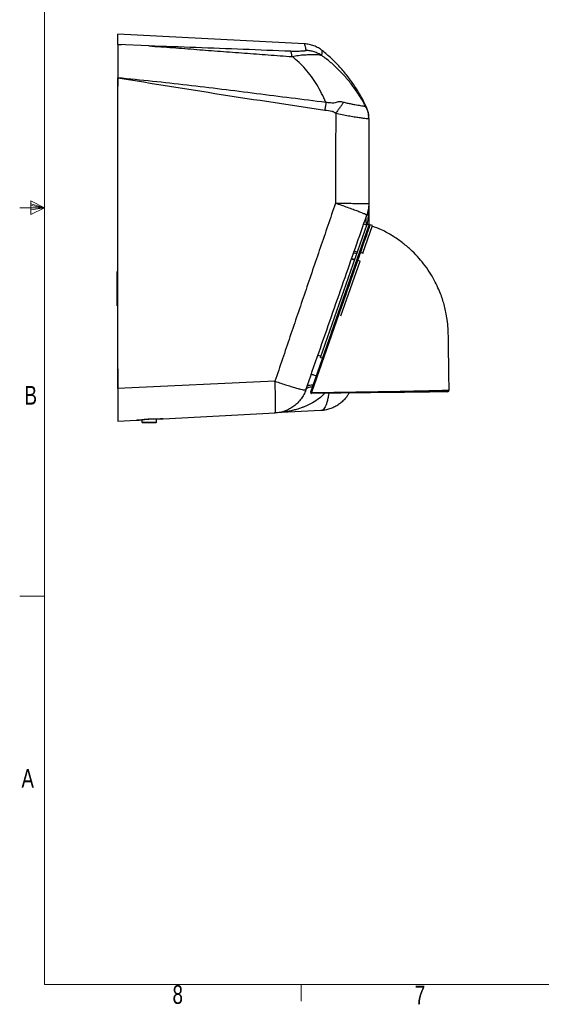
# Model space of a CAD drawing. Header units: millimetres. Extents: x 5 to 273, y 7 to 200.
# Tile 1 of 10: x 5 to 72, y 7 to 133. Entities that reach past the tile are written whole.
import ezdxf

# ---------------------------------------------------------------- set-up
doc = ezdxf.new("R2010")
doc.units = ezdxf.units.MM
doc.styles.add('SLDTEXTSTYLE0', font='TXT', dxfattribs={"width": 0.75})

msp = doc.modelspace()

# ---------------------------------------------------------------- linework, layer by layer
at = {"color": 7, "linetype": 'Continuous', "lineweight": 18}
for p, q in [((8.3801, 196.675), (8.3801, 9.9587)), ((8.3801, 109.0187), (6.6232, 109.9161)), ((6.6232, 109.9161), (6.6232, 108.2059)), ((6.6232, 109.5389), (8.3801, 109.0187)), ((6.6232, 109.3267), (8.3801, 109.0187)), ((8.3801, 109.0187), (5.2051, 109.0187)), ((6.6232, 108.2059), (8.3801, 109.0187)), ((6.6232, 108.7844), (8.3801, 109.0187)), ((6.6232, 108.7844), (8.3801, 109.0187)), ((8.3801, 59.4887), (5.2051, 59.4887)), ((270.0001, 9.9587), (8.3801, 9.9587)), ((41.0826, 9.9587), (41.0826, 7.8048))]:
    msp.add_line(p, q, dxfattribs=at)
at = {"color": 7, "linetype": 'Continuous', "lineweight": 25}
for p, q in [((41.505, 129.968), (17.7182, 131.2146)), ((21.6827, 129.6947), (17.7182, 129.8641)), ((18.1921, 129.8443), (17.7182, 129.7861)), ((17.7183, 127.4145), (17.7268, 126.8317)), ((49.36, 121.9179), (49.271, 121.9761)), ((49.6814, 120.4453), (49.7141, 120.6108)), ((49.6906, 120.644), (49.6981, 120.5915)), ((49.6981, 120.5915), (49.6906, 120.644)), ((49.7114, 120.6465), (49.7114, 120.6988)), ((49.6857, 120.4453), (49.7182, 120.4516)), ((49.7182, 109.5598), (49.7182, 106.887)), ((43.5855, 89.9626), (49.5153, 106.9578)), ((44.988, 93.1321), (49.7797, 106.8656)), ((48.6848, 103.3634), (49.9095, 106.8733)), ((49.4659, 106.8162), (49.0694, 106.9546)), ((49.7797, 106.8656), (49.5153, 106.9578)), ((50.1927, 106.7744), (49.9095, 106.8733)), ((48.9681, 103.2645), (50.1927, 106.7744)), ((48.1879, 103.1532), (47.7913, 103.2915)), ((47.8767, 103.5363), (48.2733, 103.3979)), ((48.665, 103.3065), (48.6848, 103.3634)), ((48.6848, 103.3634), (48.9681, 103.2645)), ((48.9681, 103.2645), (48.9531, 103.2215)), ((45.943, 95.505), (48.3256, 102.3339)), ((46.1723, 95.2516), (48.6089, 102.235)), ((47.9092, 102.3545), (47.5126, 102.4929)), ((47.5408, 102.5735), (47.9373, 102.4351)), ((48.3256, 102.3339), (48.3299, 102.346)), ((48.6089, 102.235), (48.3256, 102.3339)), ((48.6117, 102.2431), (48.6089, 102.235)), ((17.7182, 100.9317), (17.6182, 100.9317)), ((17.6182, 96.5317), (17.6182, 100.9315)), ((17.6182, 96.5317), (17.7182, 96.5317)), ((42.3426, 85.5504), (46.1671, 96.5117)), ((46.261, 96.4556), (42.4365, 85.4943)), ((43.8499, 89.8704), (44.9602, 93.0526)), ((43.2384, 90.2426), (43.635, 90.1042)), ((43.5855, 89.9626), (43.8499, 89.8704)), ((17.7182, 88.4946), (17.7373, 85.2143)), ((37.7583, 86.9154), (17.7182, 85.9834)), ((53.7149, 85.4913), (42.4114, 85.3402)), ((42.4365, 85.4943), (53.7112, 85.6449)), ((43.6076, 83.1711), (37.7676, 82.865)), ((17.7182, 81.8143), (20.1124, 81.9397)), ((20.7782, 82.0052), (20.7782, 81.7117)), ((22.6582, 81.7117), (22.6582, 82.1164)), ((23.4879, 82.1166), (37.7675, 82.865)), ((22.5582, 81.6117), (20.8782, 81.6117))]:
    msp.add_line(p, q, dxfattribs=at)
at = {"color": 8, "linetype": 'Continuous', "lineweight": 25}
for p, q in [((17.8322, 129.806), (17.8322, 129.8877)), ((20.7782, 81.7117), (22.6582, 81.7117))]:
    msp.add_line(p, q, dxfattribs=at)
at = {"color": 7, "linetype": 'Continuous', "lineweight": 25, "flags": 128}
msp.add_lwpolyline([(18.1553, 129.8433), (18.1537, 129.8458), (18.1507, 129.8504)], dxfattribs=at)
at = {"color": 7, "linetype": 'Continuous', "lineweight": 25}
for centre, radius, start, end in [((49.8412, 106.7381), 0.1, 71.028347, 160.765653), ((46.2816, 96.5966), 0.1425, 216.568903, 261.697951), ((42.4101, 85.4402), 0.1, 160.765612, 270.765612), ((42.4571, 85.6353), 0.1425, 216.568903, 261.697951), ((57.7072, 85.6656), 3.9961, 180.295913, 182.499691), ((59.7644, 85.7721), 0.2, 270.739872, 1.731752), ((20.8782, 81.7117), 0.1, 180, 270), ((22.5582, 81.7117), 0.1, 270, 0)]:
    msp.add_arc(centre, radius, start, end, dxfattribs=at)
for points, knots in [([(17.7182, 129.8641), (17.7182, 130.0877), (17.7182, 130.5351), (17.7182, 130.9524), (17.7182, 131.1892), (17.7182, 131.193), (17.7182, 131.1946)], [0, 0, 0, 0, 0.26905742, 0.53837835, 0.80743586, 1, 1, 1, 1]), ([(17.7182, 129.8641), (17.7182, 129.8516), (17.7182, 129.8267), (17.7182, 129.6326), (17.7182, 129.3255), (17.7182, 128.9074), (17.7182, 128.3887), (17.7182, 127.787), (17.7182, 127.1168), (17.7182, 126.3921), (17.7182, 125.8858), (17.7182, 125.6285)], [0, 0, 0, 0, 0.11066307, 0.22132993, 0.3319989, 0.44267651, 0.55346729, 0.66426645, 0.77497998, 0.88569797, 1, 1, 1, 1]), ([(21.6827, 129.6947), (22.698, 129.6243), (24.7287, 129.4833), (27.7761, 129.2473), (30.8205, 129.015), (33.8635, 128.7857), (36.9053, 128.5607), (38.9327, 128.4146), (39.9464, 128.3416)], [0, 0, 0, 0, 0.16665007, 0.33332492, 0.49999085, 0.66666152, 0.83333064, 1, 1, 1, 1]), ([(39.7633, 129.0128), (37.7478, 129.0931), (33.7178, 129.2538), (27.6866, 129.485), (23.6818, 129.6249), (21.6827, 129.6947)], [0, 0, 0, 0, 0.33383712, 0.66747441, 1, 1, 1, 1]), ([(43.8165, 129.0792), (43.6477, 129.204), (43.3078, 129.4553), (42.7296, 129.7233), (42.1201, 129.9095), (41.6994, 129.949), (41.4903, 129.9687)], [0, 0, 0, 0, 0.24842445, 0.49999586, 0.75156938, 1, 1, 1, 1]), ([(41.7366, 129.1249), (41.7276, 129.1131), (41.7094, 129.0895), (41.5761, 129.0603), (41.3888, 129.0358), (41.1467, 129.0168), (40.857, 129.004), (40.5267, 128.998), (40.1605, 128.9992), (39.8958, 129.0082), (39.7633, 129.0128)], [0, 0, 0, 0, 0.12487853, 0.24988137, 0.37492791, 0.49999331, 0.62504788, 0.7500735, 0.87497019, 1, 1, 1, 1]), ([(39.9464, 128.3415), (40.2208, 128.3987), (40.7697, 128.5132), (41.552, 128.5718), (42.204, 128.6015), (42.7127, 128.6157), (43.1061, 128.6116), (43.4358, 128.5898), (43.6354, 128.5125), (43.7351, 128.4738)], [0, 0, 0, 0, 0.16662424, 0.33330632, 0.49993615, 0.62495678, 0.74997914, 0.87501366, 1, 1, 1, 1]), ([(44.2558, 122.4745), (44.0783, 122.8696), (43.721, 123.6654), (43.0973, 124.7734), (42.409, 125.8131), (41.6518, 126.7619), (40.8372, 127.6203), (40.2431, 128.1014), (39.9464, 128.3416)], [0, 0, 0, 0, 0.16302606, 0.32835867, 0.49542266, 0.66354948, 0.83200462, 1, 1, 1, 1]), ([(43.7351, 128.4738), (43.5833, 128.5654), (43.2789, 128.7491), (42.7805, 128.9434), (42.2646, 129.0788), (41.9119, 129.1096), (41.7366, 129.1249)], [0, 0, 0, 0, 0.25005907, 0.50156461, 0.75227741, 1, 1, 1, 1]), ([(49.3599, 121.9179), (49.1199, 122.3483), (48.6368, 123.2147), (47.8096, 124.4278), (46.9065, 125.5759), (45.9231, 126.6391), (44.8719, 127.6196), (44.1142, 128.189), (43.7351, 128.4738)], [0, 0, 0, 0, 0.16291494, 0.32792715, 0.49462614, 0.66254825, 0.83118397, 1, 1, 1, 1]), ([(49.4692, 121.7858), (49.2417, 122.2576), (48.7868, 123.2012), (47.9663, 124.543), (47.0512, 125.821), (46.0349, 127.02), (44.9575, 128.1206), (44.1788, 128.7714), (43.802, 129.0863)], [0, 0, 0, 0, 0.16841624, 0.33683204, 0.50524834, 0.67366441, 0.84208058, 1, 1, 1, 1]), ([(17.7268, 126.8317), (17.7237, 126.3656), (17.7188, 125.6114), (17.7184, 124.8571), (17.7182, 124.5689)], [0, 0, 0, 0, 0.61796908, 1, 1, 1, 1]), ([(17.7182, 85.9834), (17.7182, 88.3949), (17.7182, 93.2189), (17.7182, 100.1431), (17.7182, 106.7516), (17.7182, 113.0439), (17.7182, 119.3374), (17.7182, 123.5313), (17.7182, 125.6285)], [0, 0, 0, 0, 0.18260353, 0.36526695, 0.52385201, 0.68247629, 0.84121847, 1, 1, 1, 1]), ([(17.7183, 125.6285), (22.1132, 124.917), (30.9048, 123.4937), (39.7135, 122.1727), (44.1187, 121.5121)], [0, 0, 0, 0, 0.499905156, 1, 1, 1, 1]), ([(44.2558, 122.4745), (41.3101, 122.8513), (35.4188, 123.605), (26.5805, 124.7208), (20.6723, 125.326), (17.7183, 125.6285)], [0, 0, 0, 0, 0.33333252, 0.66666828, 1, 1, 1, 1]), ([(44.2558, 122.4745), (44.2342, 122.318), (44.1914, 122.0069), (44.1428, 121.6764), (44.1187, 121.5121)], [0, 0, 0, 0, 0.50302475, 1, 1, 1, 1]), ([(46.5122, 122.4922), (46.4204, 122.5138), (46.2369, 122.557), (45.9561, 122.5779), (45.6784, 122.5423), (45.4378, 122.3992), (45.1353, 122.4008), (44.7461, 122.4197), (44.4519, 122.4526), (44.2558, 122.4745)], [0, 0, 0, 0, 0.12509756, 0.25010208, 0.37503801, 0.49965391, 0.62459213, 0.74976264, 1, 1, 1, 1]), ([(46.5122, 122.4922), (46.4399, 122.3933), (46.2944, 122.1944), (46.0462, 121.854), (45.7839, 121.4938), (45.602, 121.2436), (45.5116, 121.1193)], [0, 0, 0, 0, 0.24847871, 0.49999996, 0.75152123, 1, 1, 1, 1]), ([(49.2709, 121.9761), (49.2351, 121.9768), (49.1635, 121.9782), (48.9584, 122.0083), (48.69, 122.0477), (48.3545, 122.1026), (47.9603, 122.1757), (47.5155, 122.2648), (47.0321, 122.3627), (46.6855, 122.4491), (46.5122, 122.4922)], [0, 0, 0, 0, 0.124997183, 0.249999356, 0.375002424, 0.500000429, 0.624997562, 0.749998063, 0.875000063, 1, 1, 1, 1]), ([(44.1187, 121.5121), (44.4206, 121.4698), (44.7541, 121.4229), (45.095, 121.3508), (45.1435, 121.3373), (45.1837, 121.3259), (45.309, 121.2581), (45.4199, 121.1822), (45.5116, 121.1193)], [0, 0, 0, 0, 0.62248879, 0.68756128, 0.71114903, 0.72536222, 0.77260869, 1, 1, 1, 1]), ([(45.5116, 121.1193), (45.5022, 119.2048), (45.4834, 115.376), (45.4768, 111.5407), (45.4736, 109.6231)], [0, 0, 0, 0, 0.499999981, 1, 1, 1, 1]), ([(49.6961, 120.9514), (49.6662, 121.1382), (49.6172, 121.4439), (49.4859, 121.7233), (49.4348, 121.832)], [0, 0, 0, 0, 0.61101672, 1, 1, 1, 1]), ([(49.7127, 120.6708), (49.7124, 120.6818), (49.712, 120.7061), (49.7111, 120.7255), (49.7102, 120.7499), (49.7086, 120.7893), (49.7046, 120.867), (49.6996, 120.9168), (49.6961, 120.9514)], [0, 0, 0, 0, 0.05854173, 0.12936562, 0.20023583, 0.27109595, 0.49380864, 1, 1, 1, 1]), ([(49.7182, 120.4968), (49.7182, 120.502), (49.7182, 120.5142), (49.7182, 120.526), (49.7182, 120.538), (49.7182, 120.5484), (49.7182, 120.5578), (49.7182, 120.5659), (49.7182, 120.5728), (49.7182, 120.5783), (49.7182, 120.5826), (49.7182, 120.5857), (49.7182, 120.5875), (49.7182, 120.5877), (49.7182, 120.5878)], [0, 0, 0, 0, 0.02732208, 0.06482603, 0.11251328, 0.17088851, 0.23961166, 0.31868297, 0.40810258, 0.50787059, 0.61592997, 0.73397159, 0.8619955, 1, 1, 1, 1]), ([(49.7182, 120.4516), (49.7182, 118.638), (49.7182, 115.0102), (49.7182, 111.3768), (49.7182, 109.5598)], [0, 0, 0, 0, 0.49992513, 1, 1, 1, 1]), ([(45.4735, 109.6231), (44.826, 107.7316), (43.5308, 103.9486), (41.5981, 98.2698), (39.6727, 92.5913), (38.3964, 88.8074), (37.7583, 86.9154)], [0, 0, 0, 0, 0.25000047, 0.49999902, 0.7499999, 1, 1, 1, 1]), ([(45.4736, 109.6231), (45.7543, 109.6226), (46.3159, 109.6216), (47.12, 109.6185), (47.8585, 109.6118), (48.5033, 109.6041), (49.032, 109.5946), (49.4212, 109.5833), (49.6713, 109.5723), (49.7026, 109.564), (49.7182, 109.5598)], [0, 0, 0, 0, 0.12499461, 0.25000282, 0.37499871, 0.49999987, 0.62500053, 0.74999753, 0.87500381, 1, 1, 1, 1]), ([(49.7182, 109.5598), (49.7102, 109.1821), (49.6957, 108.4987), (49.6012, 107.5844), (49.5115, 107.0508), (49.4726, 106.8196)], [0, 0, 0, 0, 0.41186312, 0.74519455, 1, 1, 1, 1]), ([(41.6916, 85.8095), (42.2441, 87.3928), (43.3317, 90.5101), (44.9389, 95.1163), (46.4953, 99.577), (48.001, 103.8927), (48.9877, 106.7205), (49.4726, 108.1103)], [0, 0, 0, 0, 0.21320237, 0.41975207, 0.61969802, 0.81309413, 1, 1, 1, 1]), ([(49.4726, 106.8196), (49.4205, 107.0448), (49.3164, 107.4952), (49.4205, 107.9053), (49.4726, 108.1103)], [0, 0, 0, 0, 0.49999997, 1, 1, 1, 1]), ([(59.9644, 85.7747), (59.9567, 86.3509), (59.9411, 87.5183), (59.9182, 89.2249), (59.8968, 90.843), (59.8765, 92.3043), (59.8617, 93.5998), (59.7446, 94.7229), (59.5811, 95.6724), (59.3892, 96.4907), (59.1694, 97.2483), (58.8969, 98.0326), (58.5395, 98.8959), (58.0692, 99.8476), (57.4641, 100.8713), (56.7497, 101.8781), (55.9326, 102.8472), (55.0219, 103.7615), (53.9604, 104.6541), (52.7335, 105.4935), (51.4625, 106.2054), (50.5684, 106.5511), (50.1687, 106.7057)], [0, 0, 0, 0, 0.06901084, 0.13980042, 0.20439047, 0.26278099, 0.31483608, 0.35944561, 0.39782254, 0.43015202, 0.46003793, 0.49224611, 0.52952538, 0.57186194, 0.61926524, 0.67177594, 0.71950009, 0.7709079, 0.82611876, 0.88530968, 0.94874056, 1, 1, 1, 1]), ([(37.7675, 82.865), (37.7793, 82.8804), (37.8029, 82.9111), (37.8274, 83.1484), (37.8419, 83.5169), (37.846, 84.0178), (37.8394, 84.63), (37.8222, 85.3336), (37.7958, 86.1029), (37.7708, 86.6446), (37.7583, 86.9154)], [0, 0, 0, 0, 0.12501561, 0.24998703, 0.37499792, 0.49999553, 0.62499932, 0.74999902, 0.87500132, 1, 1, 1, 1]), ([(37.7583, 86.9154), (38.0164, 86.8275), (38.5328, 86.6516), (39.2704, 86.4122), (39.9481, 86.2015), (40.5412, 86.028), (41.0302, 85.8973), (41.3941, 85.8149), (41.634, 85.7798), (41.6724, 85.7996), (41.6916, 85.8095)], [0, 0, 0, 0, 0.12499894, 0.25000114, 0.37500099, 0.50000491, 0.62500241, 0.75001423, 0.87498474, 1, 1, 1, 1]), ([(17.7182, 85.9834), (17.7182, 85.7371), (17.7182, 85.2445), (17.7182, 84.5342), (17.7182, 83.8719), (17.7182, 83.2751), (17.7182, 82.7637), (17.7182, 82.3478), (17.7182, 82.046), (17.7182, 81.8506), (17.7182, 81.8264), (17.7182, 81.8143)], [0, 0, 0, 0, 0.11109525, 0.22218928, 0.3332926, 0.44439522, 0.55534581, 0.66629653, 0.77717877, 0.88806191, 1, 1, 1, 1]), ([(42.3157, 85.4732), (42.316, 85.474), (42.3166, 85.4757), (42.3221, 85.4914), (42.331, 85.5171), (42.3388, 85.5393), (42.3426, 85.5504)], [0, 0, 0, 0, 0.20703499, 0.46368629, 0.73205523, 1, 1, 1, 1]), ([(42.4365, 85.4943), (42.4328, 85.4721), (42.4254, 85.4275), (42.417, 85.3763), (42.412, 85.3453), (42.4116, 85.3418), (42.4114, 85.3402)], [0, 0, 0, 0, 0.26280992, 0.52970071, 0.78895077, 1, 1, 1, 1]), ([(59.7463, 85.5719), (59.7488, 85.5719), (59.7554, 85.572), (59.5694, 85.5695), (59.2213, 85.5649), (58.7068, 85.558), (58.0547, 85.5493), (57.2758, 85.5389), (56.3988, 85.5271), (55.4459, 85.5144), (54.5403, 85.5023), (53.9584, 85.4945), (53.7149, 85.4913)], [0, 0, 0, 0, 0.06700611, 0.1740111, 0.28101921, 0.3882682, 0.49551547, 0.60282436, 0.71012787, 0.81673525, 0.92333671, 1, 1, 1, 1]), ([(47.2019, 85.4042), (47.132, 85.2825), (46.9671, 84.9957), (46.635, 84.5914), (46.2244, 84.1936), (45.7637, 83.8539), (45.2635, 83.5759), (44.7313, 83.3665), (44.1767, 83.2223), (43.7973, 83.1882), (43.6076, 83.1711)], [0, 0, 0, 0, 0.09528971, 0.22453404, 0.35377837, 0.48302269, 0.61226702, 0.74151135, 0.87075567, 1, 1, 1, 1]), ([(20.1124, 81.9397), (20.2678, 81.9545), (20.5065, 81.9771), (20.92, 82.0368), (21.3557, 82.0915), (21.7492, 82.1234), (22.1238, 82.1366), (22.399, 82.1392), (22.655, 82.1334), (22.9, 82.1253), (23.1324, 82.116), (23.3357, 82.1119), (23.447, 82.1146), (23.4808, 82.1163), (23.4879, 82.1166)], [0, 0, 0, 0, 0.17100127, 0.26264889, 0.3572893, 0.52082912, 0.55321416, 0.64170212, 0.7332013, 0.7639499, 0.85755306, 0.95395648, 0.99039156, 1, 1, 1, 1]), ([(20.1152, 81.9407), (20.1283, 81.9411), (20.2263, 81.9444), (20.4475, 81.9667), (20.7701, 82.004), (21.1283, 82.0468), (21.4905, 82.082), (21.8463, 82.1059), (22.198, 82.1178), (22.5464, 82.1188), (22.8885, 82.1142), (23.1563, 82.1074), (23.3051, 82.1124), (23.3502, 82.1139)], [0, 0, 0, 0, 0.01466865, 0.10972406, 0.21925012, 0.32971484, 0.43156091, 0.5300939, 0.62839633, 0.72967366, 0.83616344, 0.95042074, 1, 1, 1, 1]), ([(20.7782, 81.9746), (20.7124, 81.9712), (20.5269, 81.9615), (20.3083, 81.95), (20.1757, 81.943), (20.135, 81.9409)], [0, 0, 0, 0, 0.27594798, 0.77762547, 1, 1, 1, 1]), ([(23.4547, 82.1149), (23.4509, 82.1147), (23.3682, 82.1104), (23.1199, 82.0973), (22.83, 82.0822), (22.6582, 82.0732)], [0, 0, 0, 0, 0.01941289, 0.41895873, 1, 1, 1, 1])]:
    msp.add_open_spline(points, degree=3, knots=knots, dxfattribs=at)
at = {"color": 8, "linetype": 'Continuous', "lineweight": 25}
for points, knots in [([(41.505, 129.968), (41.505, 129.968), (41.4972, 129.9992), (41.525, 129.8888), (41.5876, 129.6366), (41.687, 129.2955), (41.7366, 129.1249)], [0, 0, 0, 0, 0.00000041, 0.33337146, 0.66673529, 1, 1, 1, 1]), ([(43.7351, 128.4738), (43.7488, 128.5674), (43.7762, 128.7546), (43.7924, 128.9438), (43.8028, 129.0665), (43.8038, 129.0815), (43.8043, 129.089)], [0, 0, 0, 0, 0.25001043, 0.5000213, 0.7500322, 1, 1, 1, 1]), ([(49.271, 121.9761), (49.4029, 121.7378), (49.6346, 121.319), (49.6737, 120.8473), (49.6906, 120.644)], [0, 0, 0, 0, 0.56909487, 1, 1, 1, 1]), ([(49.4459, 121.8367), (49.4455, 121.8371), (49.4448, 121.8379), (49.4384, 121.8441), (49.4283, 121.8535), (49.4126, 121.8688), (49.395, 121.8816), (49.3716, 121.9058), (49.3599, 121.9179)], [0, 0, 0, 0, 0.16666645, 0.33333508, 0.50000373, 0.66667238, 0.8333405, 1, 1, 1, 1]), ([(49.36, 121.9179), (49.4663, 121.6923), (49.6496, 121.3032), (49.6805, 120.8759), (49.6935, 120.6963)], [0, 0, 0, 0, 0.57986138, 1, 1, 1, 1]), ([(45.5116, 121.1193), (45.7859, 121.0577), (46.3345, 120.9347), (47.1289, 120.787), (47.8623, 120.6626), (48.5051, 120.5643), (49.0343, 120.4927), (49.42, 120.4491), (49.6459, 120.4298), (49.6749, 120.4411), (49.6857, 120.4453)], [0, 0, 0, 0, 0.13166607, 0.2633376, 0.39499906, 0.52666482, 0.65832681, 0.78999048, 0.92165169, 1, 1, 1, 1]), ([(49.8727, 106.8272), (49.8733, 106.8288), (49.8765, 106.838), (49.8551, 106.777), (49.7804, 106.5633), (49.6051, 106.0628), (49.3522, 105.3413), (49.0326, 104.43), (48.6508, 103.3405), (48.2229, 102.1187), (47.8316, 100.9987), (47.5067, 100.0665), (47.3047, 99.4852), (47.047, 98.7424), (46.7921, 98.0051), (46.4951, 97.1402), (46.3392, 96.6843), (46.261, 96.4556)], [0, 0, 0, 0, 0.00976897, 0.05756618, 0.15029093, 0.24570127, 0.3383717, 0.43372378, 0.52577179, 0.62045374, 0.71360131, 0.76160066, 0.80959958, 0.8293468, 0.90852824, 0.95410339, 1, 1, 1, 1]), ([(42.4333, 87.7992), (42.4721, 87.7883), (42.5505, 87.7664), (42.7634, 87.6996), (42.9652, 87.6337), (43.0588, 87.6031)], [0, 0, 0, 0, 0.34466409, 0.69611282, 1, 1, 1, 1]), ([(42.5628, 86.1814), (42.449, 86.1714), (42.2139, 86.1507), (41.9577, 86.0703), (41.7703, 85.9592), (41.7176, 85.8588), (41.6916, 85.8095)], [0, 0, 0, 0, 0.24272479, 0.50150807, 0.75471715, 1, 1, 1, 1]), ([(41.8268, 86.1967), (41.8498, 86.2374), (41.8968, 86.3202), (42.0781, 86.4042), (42.3253, 86.4574), (42.5535, 86.4613), (42.6611, 86.4631)], [0, 0, 0, 0, 0.24808652, 0.50437113, 0.76642806, 1, 1, 1, 1]), ([(53.7112, 85.6449), (53.7112, 85.6449), (53.8292, 85.6465), (54.0806, 85.65), (54.6746, 85.6593), (55.4946, 85.6742), (56.4744, 85.6948), (57.3867, 85.7155), (58.1877, 85.7344), (58.8672, 85.7505), (59.3959, 85.7627), (59.7599, 85.7707), (59.9505, 85.7746), (59.9456, 85.7744), (59.9437, 85.7744)], [0, 0, 0, 0, 0.000001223, 0.036082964, 0.076877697, 0.182178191, 0.290588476, 0.396589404, 0.505725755, 0.61169283, 0.720743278, 0.826488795, 0.935285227, 1, 1, 1, 1]), ([(44.0935, 85.3627), (44.0856, 85.3524), (43.8922, 85.1008), (43.3698, 84.6857), (42.5199, 84.1094), (41.8002, 83.7736), (41.3147, 83.5849), (41.1129, 83.5116), (40.8911, 83.4364), (40.6491, 83.3604), (40.3867, 83.2846), (40.1039, 83.2102), (39.5972, 83.0911), (38.8189, 82.9462), (38.1344, 82.8933), (37.7676, 82.865)], [0, 0, 0, 0, 0.00551237, 0.13405508, 0.28077946, 0.44667252, 0.47472429, 0.50559089, 0.53927503, 0.57577881, 0.61510386, 0.65725149, 0.70222275, 0.84043141, 1, 1, 1, 1]), ([(44.6076, 85.3696), (44.5903, 85.2317), (44.5485, 84.8995), (44.4496, 84.4409), (44.3187, 83.9998), (44.1647, 83.6441), (43.9923, 83.3822), (43.8057, 83.2115), (43.6736, 83.1845), (43.6076, 83.1711)], [0, 0, 0, 0, 0.10576868, 0.25480723, 0.40384579, 0.55288434, 0.70192289, 0.85096145, 1, 1, 1, 1])]:
    msp.add_open_spline(points, degree=3, knots=knots, dxfattribs=at)
at = {"color": 7, "linetype": 'Continuous', "lineweight": 25}
for points in [[(39.9464, 128.3416), (39.9205, 128.5096), (39.8688, 128.8457), (39.7985, 128.9571), (39.7633, 129.0128)], [(49.4726, 108.1103), (49.4601, 108.1222), (49.435, 108.1461), (49.2036, 108.2487), (48.8393, 108.3959), (48.3415, 108.5874), (47.7327, 108.8146), (47.034, 109.0694), (46.2722, 109.3425), (45.7398, 109.5296), (45.4736, 109.6231)], [(49.7182, 109.5598), (49.7078, 109.3131), (49.6869, 108.8196), (49.544, 108.3467), (49.4726, 108.1103)], [(41.6916, 85.8095), (41.6114, 85.6078), (41.4511, 85.2044), (41.1008, 84.6527), (40.6794, 84.1555), (40.1876, 83.7268), (39.6385, 83.3745), (39.0433, 83.1088), (38.4157, 82.9268), (37.9836, 82.8856), (37.7675, 82.865)]]:
    msp.add_open_spline(points, degree=3, dxfattribs=at)

# ---------------------------------------------------------------- texts
at = {"color": 7, "linetype": 'Continuous', "lineweight": 0, "char_height": 2.3813, "attachment_point": 1, "style": 'SLDTEXTSTYLE0'}
for s, insert in [('B', (5.8233, 86.3134)), ('A', (5.4295, 37.4245)), ('8', (24.698, 9.8576)), ('7', (55.5899, 9.7997))]:
    msp.add_mtext(s, dxfattribs=dict(at, insert=insert))

doc.saveas('drawing.dxf')
